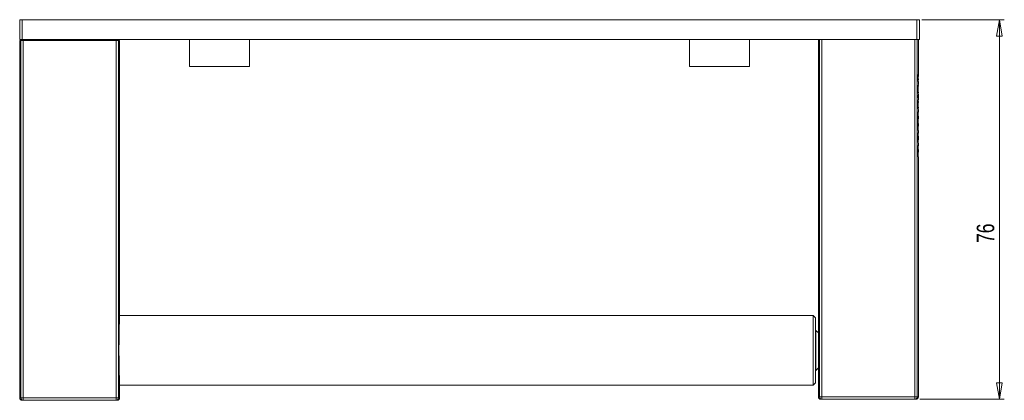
# Model space of a CAD drawing. Header units: millimetres. Extents: x 99 to 577, y 125 to 474.
# Tile 1 of 4: x 99 to 296, y 162 to 238. Entities that reach past the tile are written whole.
import ezdxf

# ---------------------------------------------------------------- set-up
doc = ezdxf.new("R2010")
doc.units = ezdxf.units.MM
doc.styles.add('SLDTEXTSTYLE0', font='TXT', dxfattribs={"width": 0.75})
doc.dimstyles.new('SLDDIMSTYLE0', dxfattribs={"dimtxt": 3.5, "dimasz": 3.302, "dimexe": 0, "dimexo": 0.0625, "dimgap": 0.875, "dimtad": 2, "dimrnd": 1e-09, "dimzin": 12, "dimdsep": 46, "dimtxsty": 'SLDTEXTSTYLE0', "dimblk1": 'CLOSED', "dimblk2": 'CLOSED', "dimsah": 1, "dimcen": 0.09, "dimadec": 0, "dimazin": 0, "dimtfac": 1, "dimtofl": 0, "dimtmove": 0, "dimatfit": 3, "dimldrblk": 'CLOSED', "dimfxl": 1, "dimtolj": 1, "dimtzin": 12, "dimarcsym": 0})

# ---------------------------------------------------------------- blocks, each defined once
blk = doc.blocks.new('_CLOSED')
at = {"color": 0, "linetype": 'ByBlock', "lineweight": -2}
for p, q in [((-1, 0.166667), (0, 0)), ((-1, 0.166667), (-1, -0.166667)), ((0, 0), (-1, -0.166667)), ((0, 0), (-1, 0))]:
    blk.add_line(p, q, dxfattribs=at)
blk = doc.blocks.new('*D3')
at = {"color": 7, "linetype": 'Continuous', "lineweight": 0}
for p, q in [((279.73, 237.89), (296.23, 237.89)), ((295.23, 161.89), (295.23, 237.89)), ((279.3, 161.89), (296.23, 161.89))]:
    blk.add_line(p, q, dxfattribs=at)
at = {"color": 7, "linetype": 'Continuous', "lineweight": 0, "xscale": 3.302, "yscale": 3.302}
for p, rotation in [((295.23, 237.89, -6.84), 90), ((295.23, 161.89, -6.84), 270)]:
    blk.add_blockref('_CLOSED', p, dxfattribs=dict(at, rotation=rotation))
at = {"color": 7, "linetype": 'Continuous', "lineweight": 0, "insert": (290.71, 193.18), "char_height": 3.5, "attachment_point": 1, "rotation": 90, "style": 'SLDTEXTSTYLE0'}
blk.add_mtext('76', dxfattribs=at)

msp = doc.modelspace()

# ---------------------------------------------------------------- linework, layer by layer
at = {"color": 7, "linetype": 'Continuous', "lineweight": 15}
for p, q in [((99.225, 237.89), (99.725, 237.89)), ((99.225, 233.89), (99.225, 237.89)), ((278.725, 237.89), (99.725, 237.89)), ((99.725, 237.89), (99.725, 233.89)), ((278.725, 233.89), (278.725, 237.89)), ((278.725, 237.89), (279.225, 237.89)), ((279.225, 237.89), (279.225, 233.89)), ((99.725, 233.89), (99.225, 233.89)), ((99.225, 233.69), (99.225, 162.19)), ((99.225, 233.69), (99.452, 233.69)), ((99.452, 233.69), (99.927, 233.69)), ((99.452, 162.19), (99.452, 233.69)), ((278.725, 233.89), (99.725, 233.89)), ((99.927, 233.69), (99.927, 162.19)), ((99.927, 233.69), (118.523, 233.69)), ((118.523, 162.19), (118.523, 233.69)), ((118.523, 233.69), (118.998, 233.69)), ((118.998, 233.69), (119.225, 233.69)), ((118.998, 233.69), (118.998, 162.19)), ((119.225, 178.791), (119.225, 233.69)), ((133.225, 233.89), (133.225, 228.49)), ((145.225, 228.49), (145.225, 233.89)), ((233.225, 233.89), (233.225, 228.49)), ((245.225, 228.49), (245.225, 233.89)), ((259.025, 233.89), (259.025, 175.19)), ((259.252, 162.39), (259.252, 233.89)), ((259.727, 233.89), (259.727, 162.39)), ((278.323, 162.39), (278.323, 233.89)), ((279.225, 233.89), (278.725, 233.89)), ((278.798, 233.89), (278.798, 162.39)), ((279.025, 226.536), (279.025, 233.89)), ((145.225, 228.49), (133.225, 228.49)), ((245.225, 228.49), (233.225, 228.49)), ((279.025, 225.078), (279.025, 225.494)), ((279.025, 221.867), (279.025, 222.857)), ((279.025, 219.454), (279.025, 219.824)), ((279.021, 216.573), (279.021, 215.697)), ((279.025, 215.411), (279.025, 215.697)), ((279.025, 212.79), (279.025, 212.983)), ((279.025, 162.39), (279.025, 210.459)), ((257.975, 178.69), (119.22, 178.69)), ((258.475, 178.19), (257.975, 178.69)), ((257.975, 164.69), (257.975, 178.69)), ((258.525, 175.69), (258.475, 175.69)), ((259.025, 175.19), (258.525, 175.69)), ((258.525, 167.69), (258.525, 175.69)), ((258.475, 167.69), (258.525, 167.69)), ((258.525, 167.69), (259.025, 168.19)), ((259.025, 168.19), (259.025, 162.39)), ((119.22, 164.69), (257.975, 164.69)), ((119.225, 162.19), (119.225, 164.589)), ((257.975, 164.69), (258.475, 165.19)), ((99.927, 162.19), (99.452, 162.19)), ((99.952, 161.69), (99.725, 161.69)), ((99.927, 162.19), (118.523, 162.19)), ((118.498, 161.69), (99.952, 161.69)), ((118.725, 161.69), (118.498, 161.69)), ((118.998, 162.19), (118.523, 162.19)), ((259.727, 162.39), (259.252, 162.39)), ((259.752, 161.89), (259.525, 161.89)), ((259.727, 162.39), (278.323, 162.39)), ((278.298, 161.89), (259.752, 161.89)), ((278.525, 161.89), (278.298, 161.89)), ((278.798, 162.39), (278.323, 162.39))]:
    msp.add_line(p, q, dxfattribs=at)
at = {"color": 144, "linetype": 'Continuous', "lineweight": 0}
for p, q in [((279.021, 225.858), (279.021, 225.494)), ((279.023, 225.858), (279.021, 225.858)), ((279.021, 225.494), (279.025, 225.494)), ((279.025, 225.858), (279.025, 225.858)), ((279.013, 222.831), (279.013, 222.33)), ((279.025, 221.867), (279.011, 221.867)), ((279.013, 222.461), (279.023, 222.461)), ((279.014, 221.502), (279.022, 221.502)), ((279.021, 221.502), (279.021, 221.867)), ((279.023, 222.262), (279.023, 222.461)), ((279.025, 221.502), (279.024, 221.502)), ((279.025, 219.454), (279.025, 219.454)), ((279.025, 218.573), (279.021, 218.573)), ((279.025, 217.138), (279.021, 217.138)), ((279.025, 218.573), (279.025, 218.573)), ((279.025, 218.013), (279.025, 218.013)), ((279.025, 217.138), (279.025, 217.138)), ((279.022, 216.573), (279.021, 216.573)), ((279.021, 215.697), (279.025, 215.697)), ((279.025, 216.573), (279.025, 216.573)), ((279.021, 211.335), (279.021, 210.459)), ((279.022, 211.335), (279.021, 211.335)), ((279.024, 211.335), (279.025, 211.335)), ((279.021, 210.459), (279.025, 210.459)), ((258.475, 178.19), (258.475, 165.19)), ((259.025, 175.19), (259.025, 168.19))]:
    msp.add_line(p, q, dxfattribs=at)
at = {"color": 8, "linetype": 'Continuous', "lineweight": 15}
for p, q in [((99.225, 162.19), (99.452, 162.19)), ((118.998, 162.19), (119.225, 162.19)), ((259.025, 162.39), (259.252, 162.39)), ((278.798, 162.39), (279.025, 162.39))]:
    msp.add_line(p, q, dxfattribs=at)
at = {"color": 7, "linetype": 'Continuous', "lineweight": 15}
for centre, radius, start, end in [((99.725, 162.19), 0.5, 180, 270), ((99.952, 162.19), 0.5, 179.96577, 269.96573), ((102.503, 162.065), 2.579, 177.22862, 188.36713), ((115.947, 162.065), 2.579, 351.63287, 2.77138), ((118.498, 162.19), 0.5, 270.03427, 0.03423), ((118.725, 162.19), 0.5, 270, 0), ((259.525, 162.39), 0.5, 180, 270), ((259.752, 162.39), 0.5, 179.96577, 269.96573), ((262.303, 162.265), 2.579, 177.22862, 188.36713), ((275.747, 162.265), 2.579, 351.63287, 2.77138), ((278.298, 162.39), 0.5, 270.03427, 0.03423), ((278.525, 162.39), 0.5, 270, 0)]:
    msp.add_arc(centre, radius, start, end, dxfattribs=at)
at = {"color": 144, "linetype": 'Continuous', "lineweight": 0}
for centre, major_axis, ratio, start_param, end_param in [((88.775, 226.573), (190.25, 0), 0.2502148, 0.0047186, 0.006662), ((88.775, 217.813), (0, 339.759), 0.5599565, 4.7232457, 4.7243197), ((88.775, 222.21), (190.25, 0), 0.055794, 0.0049026, 0.0113217)]:
    msp.add_ellipse(centre, major_axis=major_axis, ratio=ratio, start_param=start_param, end_param=end_param, dxfattribs=at)
at = {"color": 7, "linetype": 'Continuous', "lineweight": 15}
msp.add_ellipse((88.775, 222.179), major_axis=(190.25, 0), ratio=0.3027702, start_param=0.0049026, end_param=0.0113217, dxfattribs=at)
at = {"color": 144, "linetype": 'Continuous', "lineweight": 0}
for points, knots in [([(279.021, 226.89), (279.021, 226.828), (279.02, 226.761), (279.02, 226.627), (279.02, 226.559), (279.02, 226.491)], [0, 0, 0, 0, 0.5, 0.5, 1, 1, 1, 1]), ([(279.022, 226.413), (279.022, 226.48), (279.022, 226.547), (279.023, 226.677), (279.023, 226.739), (279.023, 226.797)], [0, 0, 0, 0, 0.5, 0.5, 1, 1, 1, 1]), ([(279.025, 224.71), (279.025, 224.71), (279.025, 224.702), (279.024, 224.655), (279.024, 224.617), (279.023, 224.496), (279.023, 224.412), (279.022, 224.205), (279.022, 224.087), (279.022, 223.852), (279.022, 223.732), (279.023, 223.525), (279.023, 223.44), (279.024, 223.319), (279.024, 223.282), (279.025, 223.235), (279.025, 223.226), (279.025, 223.226)], [0, 0, 0, 0, 0.125, 0.125, 0.25, 0.25, 0.375, 0.375, 0.5, 0.5, 0.625, 0.625, 0.75, 0.75, 0.875, 0.875, 1, 1, 1, 1]), ([(279.022, 221.502), (279.022, 221.41), (279.021, 221.303), (279.021, 221.119), (279.021, 221.053), (279.02, 220.919), (279.02, 220.851), (279.02, 220.782)], [0, 0, 0, 0, 0.5, 0.5, 0.75, 0.75, 1, 1, 1, 1]), ([(279.02, 220.782), (279.02, 220.703), (279.02, 220.625), (279.021, 220.474), (279.021, 220.402), (279.022, 220.204), (279.022, 220.096), (279.024, 219.943), (279.024, 219.893), (279.025, 219.831), (279.025, 219.818), (279.025, 219.818)], [0, 0, 0, 0, 0.125, 0.125, 0.25, 0.25, 0.5, 0.5, 0.75, 0.75, 1, 1, 1, 1]), ([(279.024, 221.502), (279.024, 221.426), (279.023, 221.323), (279.023, 221.085), (279.022, 220.949), (279.022, 220.811)], [0, 0, 0, 0, 0.5, 0.5, 1, 1, 1, 1]), ([(279.022, 220.811), (279.022, 220.695), (279.022, 220.579), (279.023, 220.392), (279.024, 220.327), (279.024, 220.239), (279.025, 220.214), (279.025, 220.184), (279.025, 220.178), (279.025, 220.178)], [0, 0, 0, 0, 0.25, 0.25, 0.5, 0.5, 0.75, 0.75, 1, 1, 1, 1]), ([(279.025, 219.454), (279.025, 219.454), (279.024, 219.445), (279.023, 219.397), (279.023, 219.357), (279.022, 219.218), (279.021, 219.119), (279.02, 218.887), (279.02, 218.759), (279.02, 218.631)], [0, 0, 0, 0, 0.25, 0.25, 0.5, 0.5, 0.75, 0.75, 1, 1, 1, 1]), ([(279.02, 218.631), (279.02, 218.495), (279.021, 218.358), (279.021, 218.107), (279.022, 217.993), (279.022, 217.887)], [0, 0, 0, 0, 0.5, 0.5, 1, 1, 1, 1]), ([(279.022, 217.887), (279.022, 217.798), (279.021, 217.69), (279.02, 217.445), (279.02, 217.313), (279.02, 217.181)], [0, 0, 0, 0, 0.5, 0.5, 1, 1, 1, 1]), ([(279.02, 217.181), (279.02, 217.07), (279.02, 216.959), (279.021, 216.754), (279.021, 216.659), (279.022, 216.573)], [0, 0, 0, 0, 0.5, 0.5, 1, 1, 1, 1]), ([(279.024, 218.296), (279.024, 218.344), (279.024, 218.393), (279.024, 218.478), (279.024, 218.51), (279.025, 218.549), (279.025, 218.559), (279.025, 218.571), (279.025, 218.573), (279.025, 218.573)], [0, 0, 0, 0, 0.25, 0.25, 0.5, 0.5, 0.75, 0.75, 1, 1, 1, 1]), ([(279.025, 218.013), (279.025, 218.013), (279.025, 218.016), (279.025, 218.028), (279.025, 218.039), (279.024, 218.08), (279.024, 218.113), (279.024, 218.199), (279.024, 218.248), (279.024, 218.296)], [0, 0, 0, 0, 0.25, 0.25, 0.5, 0.5, 0.75, 0.75, 1, 1, 1, 1]), ([(279.024, 216.855), (279.024, 216.904), (279.024, 216.953), (279.024, 217.039), (279.024, 217.072), (279.025, 217.112), (279.025, 217.123), (279.025, 217.136), (279.025, 217.138), (279.025, 217.138)], [0, 0, 0, 0, 0.25, 0.25, 0.5, 0.5, 0.75, 0.75, 1, 1, 1, 1]), ([(279.025, 216.573), (279.025, 216.573), (279.025, 216.575), (279.025, 216.588), (279.025, 216.599), (279.024, 216.639), (279.024, 216.673), (279.024, 216.758), (279.024, 216.807), (279.024, 216.855)], [0, 0, 0, 0, 0.25, 0.25, 0.5, 0.5, 0.75, 0.75, 1, 1, 1, 1]), ([(279.025, 212.79), (279.025, 212.79), (279.025, 212.781), (279.024, 212.735), (279.024, 212.698), (279.022, 212.572), (279.022, 212.481), (279.021, 212.235), (279.02, 212.087), (279.02, 211.938)], [0, 0, 0, 0, 0.25, 0.25, 0.5, 0.5, 0.75, 0.75, 1, 1, 1, 1]), ([(279.025, 214.54), (279.025, 214.54), (279.025, 214.538), (279.025, 214.523), (279.025, 214.512), (279.024, 214.468), (279.024, 214.435), (279.024, 214.332), (279.024, 214.263), (279.024, 214.13), (279.024, 214.061), (279.024, 213.958), (279.024, 213.923), (279.025, 213.879), (279.025, 213.867), (279.025, 213.852), (279.025, 213.849), (279.025, 213.849)], [0, 0, 0, 0, 0.125, 0.125, 0.25, 0.25, 0.375, 0.375, 0.5, 0.5, 0.625, 0.625, 0.75, 0.75, 0.875, 0.875, 1, 1, 1, 1]), ([(279.02, 211.938), (279.02, 211.827), (279.02, 211.716), (279.021, 211.514), (279.021, 211.422), (279.022, 211.335)], [0, 0, 0, 0, 0.5, 0.5, 1, 1, 1, 1]), ([(279.025, 211.923), (279.025, 211.923), (279.025, 211.921), (279.025, 211.881), (279.024, 211.861), (279.024, 211.799), (279.024, 211.772), (279.024, 211.711), (279.024, 211.679), (279.024, 211.646)], [0, 0, 0, 0, 0.5, 0.5, 0.75, 0.75, 0.875, 0.875, 1, 1, 1, 1]), ([(279.024, 211.651), (279.024, 211.677), (279.024, 211.724), (279.024, 211.788), (279.024, 211.841), (279.025, 211.889), (279.025, 211.896), (279.025, 211.901)], [0, 0, 0, 0, 0.1676714, 0.305141, 0.4428944, 0.6466035, 1, 1, 1, 1]), ([(279.024, 211.646), (279.024, 211.589), (279.024, 211.532), (279.024, 211.428), (279.024, 211.379), (279.024, 211.335)], [0, 0, 0, 0, 0.5, 0.5, 1, 1, 1, 1]), ([(279.024, 211.335), (279.024, 211.361), (279.024, 211.398), (279.024, 211.444), (279.024, 211.456)], [0, 0, 0, 0, 0.7162056, 1, 1, 1, 1]), ([(259.025, 168.202), (259.026, 168.23), (259.027, 168.29), (259.036, 168.852), (259.047, 169.71), (259.056, 170.802), (259.058, 171.999), (259.052, 173.165), (259.041, 174.17), (259.031, 174.863), (259.025, 175.2), (259.026, 175.156), (259.026, 175.144)], [0, 0, 0, 0, 0.0991914, 0.2051748, 0.3117188, 0.4191799, 0.5275083, 0.6362932, 0.7449381, 0.8528935, 0.9598914, 1, 1, 1, 1])]:
    msp.add_open_spline(points, degree=3, knots=knots, dxfattribs=at)
at = {"color": 7, "linetype": 'Continuous', "lineweight": 15}
for points, knots in [([(279.02, 226.491), (279.02, 226.362), (279.021, 226.236), (279.021, 226.017), (279.022, 225.922), (279.023, 225.858)], [0, 0, 0, 0, 0.5, 0.5, 1, 1, 1, 1]), ([(279.025, 225.075), (279.025, 225.075), (279.025, 225.059), (279.024, 224.978), (279.023, 224.912), (279.022, 224.764), (279.022, 224.708), (279.021, 224.583), (279.021, 224.512), (279.021, 224.291), (279.02, 224.127), (279.02, 223.803), (279.021, 223.642), (279.022, 223.348), (279.022, 223.221), (279.023, 223.026), (279.024, 222.958), (279.025, 222.874), (279.025, 222.857), (279.025, 222.857)], [0, 0, 0, 0, 0.125, 0.125, 0.25, 0.25, 0.3125, 0.3125, 0.375, 0.375, 0.5, 0.5, 0.625, 0.625, 0.75, 0.75, 0.875, 0.875, 1, 1, 1, 1]), ([(279.025, 225.858), (279.025, 225.858), (279.025, 225.865), (279.024, 225.899), (279.024, 225.926), (279.023, 226.014), (279.023, 226.078), (279.023, 226.232), (279.022, 226.323), (279.022, 226.413)], [0, 0, 0, 0, 0.25, 0.25, 0.5, 0.5, 0.75, 0.75, 1, 1, 1, 1]), ([(279.025, 215.411), (279.025, 215.411), (279.025, 215.393), (279.024, 215.322), (279.024, 215.291), (279.023, 215.213), (279.023, 215.165), (279.022, 214.999), (279.021, 214.855), (279.021, 214.617), (279.021, 214.534), (279.02, 214.367), (279.02, 214.282), (279.02, 214.027), (279.021, 213.858), (279.021, 213.54), (279.022, 213.395), (279.023, 213.173), (279.024, 213.095), (279.025, 213.002), (279.025, 212.983), (279.025, 212.983)], [0, 0, 0, 0, 0.125, 0.125, 0.1875, 0.1875, 0.25, 0.25, 0.375, 0.375, 0.4375, 0.4375, 0.5, 0.5, 0.625, 0.625, 0.75, 0.75, 0.875, 0.875, 1, 1, 1, 1]), ([(119.224, 178.791), (119.224, 178.797), (119.225, 178.822), (119.219, 178.658), (119.206, 178.301), (119.188, 177.746), (119.166, 177.018), (119.143, 176.145), (119.122, 175.136), (119.105, 174.039), (119.094, 172.866), (119.09, 171.669), (119.094, 170.463), (119.106, 169.302), (119.123, 168.199), (119.144, 167.205), (119.167, 166.328), (119.188, 165.612), (119.207, 165.059), (119.22, 164.713), (119.225, 164.556), (119.224, 164.583), (119.224, 164.589)], [0, 0, 0, 0, 0.0175953, 0.0720191, 0.1248917, 0.1792961, 0.2321977, 0.2866315, 0.3395662, 0.3940362, 0.446965, 0.5014303, 0.5543326, 0.6087691, 0.6616716, 0.7161067, 0.7690356, 0.8234991, 0.8764337, 0.9309052, 0.9838064, 1, 1, 1, 1])]:
    msp.add_open_spline(points, degree=3, knots=knots, dxfattribs=at)

# ---------------------------------------------------------------- dimensions: what is measured, and where the dimension line sits
at = {"color": 7, "linetype": 'Continuous', "lineweight": 0}
dim = msp.add_linear_dim(base=(295.225, 237.89), p1=(278.298, 161.89), p2=(278.725, 237.89), angle=90, dimstyle='SLDDIMSTYLE0', dxfattribs=at)
dim.commit()
dim.dimension.update_dxf_attribs({"geometry": '*D3', "text_midpoint": (295.225, 195.766), "dimtype": 160})

doc.saveas('drawing.dxf')
